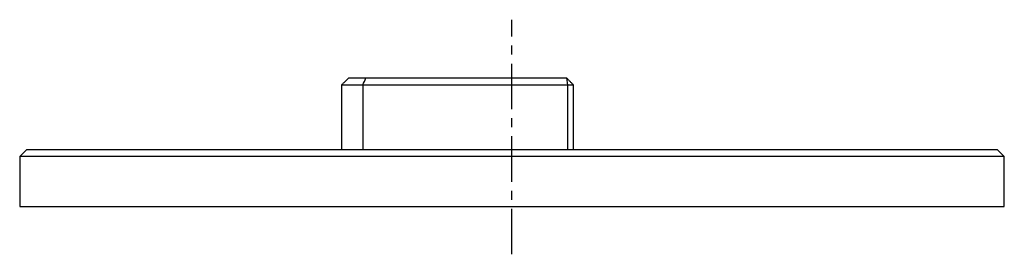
# Model space of a CAD drawing. Header units: millimetres. Extents: x 276 to 414, y 275 to 307.
import ezdxf

# ---------------------------------------------------------------- set-up
doc = ezdxf.new("R2010")
doc.units = ezdxf.units.MM
doc.linetypes.add('CENTER', pattern=[10.16, 6.35, -1.27, 1.27, -1.27])
doc.layers.add('CENTER', color=1, linetype='CENTER')

msp = doc.modelspace()

# ---------------------------------------------------------------- linework, layer by layer
for p, q in [((324.06, 298.29), (321.06, 298.29)), ((322.06, 299.29), (324.46, 299.29)), ((324.06, 298.29), (324.06, 289.29)), ((352.74, 298.29), (324.06, 298.29)), ((324.46, 299.29), (352.59, 299.29)), ((352.59, 299.29), (352.74, 298.29)), ((352.74, 298.29), (352.74, 289.29)), ((353.59, 298.29), (352.74, 298.29)), ((276.95, 289.29), (412.95, 289.29)), ((413.95, 288.29), (275.95, 288.29)), ((275.95, 281.29), (413.95, 281.29))]:
    msp.add_line(p, q)
for points, degree in [([(322.06, 299.29), (321.06, 298.29)], 1), ([(321.06, 298.29), (321.06, 289.29)], 1), ([(324.06, 298.29), (324.19, 298.63), (324.32, 298.96), (324.46, 299.29)], 3), ([(353.59, 298.29), (352.59, 299.29)], 1), ([(353.59, 289.29), (353.59, 298.29)], 1), ([(276.95, 289.29), (275.95, 288.29)], 1), ([(413.95, 288.29), (412.95, 289.29)], 1), ([(275.95, 288.29), (275.95, 281.29)], 1), ([(413.95, 281.29), (413.95, 288.29)], 1)]:
    msp.add_open_spline(points, degree=degree)
at = {"layer": 'CENTER'}
msp.add_line((344.95, 274.62), (344.95, 307.44), dxfattribs=at)

doc.saveas('drawing.dxf')
